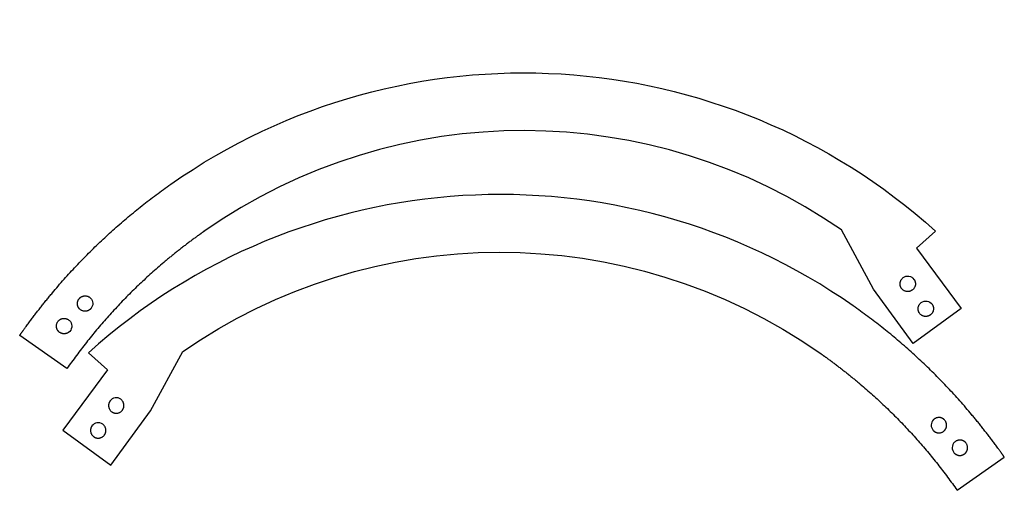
# Model space of a CAD drawing. Header units: millimetres. Extents: x -125 to 131, y -40 to 82.
import ezdxf

# ---------------------------------------------------------------- set-up
doc = ezdxf.new("R2010")
doc.units = ezdxf.units.MM
doc.layers.get('0').update_dxf_attribs({"linetype": 'CONTINUOUS'})

msp = doc.modelspace()

# ---------------------------------------------------------------- linework, layer by layer
for p, q in [((96.99, 12.37), (88.62, 27.75)), ((113.08, 27.45), (108.2, 23.03)), ((108.2, 23.03), (119.8, 7.35)), ((107.26, -1.76), (96.99, 12.37)), ((119.8, 7.35), (107.26, -1.76)), ((-112.76, -8.28), (-125.05, 0.32)), ((-107.13, -4.15), (-102.25, -8.57)), ((-91.04, -19.23), (-82.66, -3.85)), ((-102.25, -8.57), (-113.85, -24.25)), ((-101.31, -33.36), (-91.04, -19.23)), ((-113.85, -24.25), (-101.31, -33.36)), ((118.71, -39.88), (131, -31.28))]:
    msp.add_line(p, q)
for points, knots in [([(-85.75, 39.61), (-85.75, 39.61), (-24.73, 82.34), (57.72, 77.3), (113.08, 27.45)], [0.63636364, 0.63636364, 0.63636364, 0.63636364, 0.63636365, 0.72727273, 0.72727273, 0.72727273, 0.72727273]), ([(88.62, 27.75), (88.62, 27.75), (39.65, 61.72), (-26.59, 62.73), (-77.15, 27.33)], [0.27272727, 0.27272727, 0.27272727, 0.27272727, 0.27272728, 0.36363636, 0.36363636, 0.36363636, 0.36363636]), ([(91.71, 8.01), (91.71, 8.01), (30.68, 50.74), (-51.76, 45.7), (-107.13, -4.15)], [0.63636364, 0.63636364, 0.63636364, 0.63636364, 0.63636365, 0.72727273, 0.72727273, 0.72727273, 0.72727273]), ([(-125.05, 0.32), (-125.05, 0.32), (-125.05, 0.32), (-125.04, 0.32), (-125.04, 0.32), (-125.04, 0.32), (-125.04, 0.33), (-125.04, 0.33), (-125.04, 0.33), (-125.03, 0.34), (-125.03, 0.34), (-125.02, 0.35), (-125.02, 0.36), (-125.01, 0.37), (-125, 0.38), (-124.99, 0.4), (-124.98, 0.42), (-124.96, 0.44), (-124.94, 0.47), (-124.92, 0.5), (-124.9, 0.53), (-124.87, 0.57), (-124.84, 0.62), (-124.79, 0.68), (-124.75, 0.74), (-124.7, 0.82), (-124.63, 0.92), (-124.54, 1.04), (-124.46, 1.16), (-124.37, 1.27), (-124.29, 1.39), (-124.18, 1.55), (-124.03, 1.75), (-123.86, 1.99), (-123.69, 2.22), (-123.52, 2.46), (-123.29, 2.77), (-123.01, 3.16), (-122.66, 3.63), (-122.32, 4.1), (-121.97, 4.57), (-121.62, 5.03), (-121.26, 5.5), (-120.79, 6.11), (-120.2, 6.88), (-119.48, 7.8), (-118.76, 8.71), (-118.02, 9.61), (-117.29, 10.51), (-116.29, 11.7), (-115.04, 13.18), (-113.5, 14.93), (-111.94, 16.65), (-110.36, 18.36), (-108.75, 20.03), (-107.12, 21.69), (-105.47, 23.32), (-103.23, 25.46), (-100.37, 28.08), (-96.85, 31.13), (-93.24, 34.07), (-89.55, 36.9), (-87.03, 38.72), (-85.75, 39.61)], [0, 0, 0, 0, 0.000057, 0.000114, 0.000228, 0.000455, 0.000683, 0.000911, 0.001367, 0.001822, 0.002734, 0.003645, 0.004556, 0.005468, 0.00729, 0.009113, 0.010936, 0.014581, 0.018226, 0.021871, 0.025516, 0.029162, 0.036452, 0.043741, 0.051031, 0.058321, 0.0729, 0.087478, 0.102056, 0.116633, 0.131209, 0.145785, 0.174936, 0.204084, 0.23323, 0.262374, 0.291516, 0.349793, 0.408062, 0.466323, 0.524577, 0.582823, 0.641061, 0.699293, 0.815735, 0.932151, 1.048542, 1.164911, 1.281257, 1.397585, 1.630184, 1.862722, 2.095212, 2.327665, 2.560094, 2.792511, 3.024928, 3.257357, 3.722288, 4.187414, 4.652833, 5.118646, 5.584955, 5.584955, 5.584955, 5.584955]), ([(-82.66, -3.85), (-82.66, -3.85), (-33.69, 30.12), (32.54, 31.13), (83.1, -4.27)], [0.27272727, 0.27272727, 0.27272727, 0.27272727, 0.27272728, 0.36363636, 0.36363636, 0.36363636, 0.36363636]), ([(-77.15, 27.33), (-77.15, 27.33), (-77.15, 27.33), (-77.15, 27.32), (-77.15, 27.32), (-77.15, 27.32), (-77.16, 27.32), (-77.16, 27.32), (-77.16, 27.32), (-77.17, 27.31), (-77.18, 27.31), (-77.18, 27.3), (-77.19, 27.3), (-77.2, 27.29), (-77.22, 27.28), (-77.24, 27.27), (-77.26, 27.25), (-77.29, 27.23), (-77.31, 27.21), (-77.34, 27.19), (-77.38, 27.17), (-77.42, 27.14), (-77.47, 27.1), (-77.53, 27.06), (-77.6, 27.01), (-77.69, 26.95), (-77.8, 26.87), (-77.91, 26.79), (-78.01, 26.72), (-78.12, 26.64), (-78.26, 26.54), (-78.44, 26.41), (-78.66, 26.26), (-78.87, 26.1), (-79.09, 25.95), (-79.37, 25.74), (-79.73, 25.48), (-80.15, 25.17), (-80.58, 24.85), (-81, 24.54), (-81.42, 24.22), (-81.84, 23.9), (-82.4, 23.47), (-83.1, 22.93), (-83.93, 22.28), (-84.75, 21.63), (-85.57, 20.96), (-86.39, 20.29), (-87.47, 19.39), (-88.8, 18.25), (-90.39, 16.87), (-91.95, 15.45), (-93.49, 14.02), (-95.02, 12.56), (-96.52, 11.08), (-97.99, 9.58), (-99.94, 7.55), (-102.31, 4.96), (-105.07, 1.77), (-107.73, -1.5), (-110.3, -4.85), (-111.95, -7.13), (-112.76, -8.28)], [0, 0, 0, 0, 0.000103, 0.000206, 0.000413, 0.000619, 0.000826, 0.001239, 0.001652, 0.002477, 0.003303, 0.004129, 0.004955, 0.006607, 0.008259, 0.00991, 0.013214, 0.016517, 0.01982, 0.023124, 0.026427, 0.033034, 0.03964, 0.046246, 0.052852, 0.066064, 0.079276, 0.092486, 0.105697, 0.118906, 0.132116, 0.158533, 0.184948, 0.211361, 0.237772, 0.264182, 0.316995, 0.369801, 0.422599, 0.475391, 0.528176, 0.580954, 0.633726, 0.739251, 0.844753, 0.950232, 1.055691, 1.16113, 1.266552, 1.477346, 1.688085, 1.89878, 2.109443, 2.320084, 2.530714, 2.741344, 2.951986, 3.373334, 3.794859, 4.216648, 4.638793, 5.061384, 5.061384, 5.061384, 5.061384]), ([(104.27, 12.56), (104.27, 12.56), (104.27, 12.56), (104.27, 12.56), (104.27, 12.56), (104.27, 12.56), (104.27, 12.57), (104.27, 12.57), (104.27, 12.57), (104.26, 12.57), (104.26, 12.57), (104.26, 12.57), (104.26, 12.57), (104.26, 12.57), (104.26, 12.58), (104.25, 12.58), (104.25, 12.59), (104.25, 12.59), (104.24, 12.6), (104.24, 12.61), (104.23, 12.61), (104.23, 12.62), (104.22, 12.63), (104.21, 12.65), (104.2, 12.66), (104.19, 12.68), (104.17, 12.71), (104.16, 12.74), (104.14, 12.76), (104.12, 12.79), (104.11, 12.82), (104.09, 12.86), (104.06, 12.91), (104.04, 12.97), (104.01, 13.04), (103.99, 13.1), (103.96, 13.18), (103.94, 13.29), (103.91, 13.41), (103.89, 13.54), (103.89, 13.67), (103.88, 13.8), (103.89, 13.93), (103.91, 14.09), (103.96, 14.3), (104.05, 14.55), (104.17, 14.78), (104.32, 14.99), (104.5, 15.19), (104.64, 15.3), (104.71, 15.36)], [0, 0, 0, 0, 0.0000135, 0.000027, 0.0000539, 0.0001079, 0.0001618, 0.0002157, 0.0003235, 0.0004314, 0.000647, 0.0008625, 0.001078, 0.0012935, 0.0017242, 0.0021548, 0.0025851, 0.0034451, 0.0043043, 0.0051627, 0.0060203, 0.0068771, 0.0085883, 0.0102965, 0.0120016, 0.0137037, 0.0170993, 0.0204837, 0.0238574, 0.0272209, 0.0305744, 0.0339185, 0.0405799, 0.0472082, 0.0538065, 0.0603774, 0.0669237, 0.0799497, 0.0929042, 0.1058023, 0.1186578, 0.1314826, 0.1442877, 0.1570831, 0.1826707, 0.2083381, 0.2341775, 0.2603052, 0.2868725, 0.3140731, 0.3140731, 0.3140731, 0.3140731]), ([(107.5, 14.91), (107.5, 14.91), (107.5, 14.91), (107.5, 14.91), (107.5, 14.91), (107.5, 14.91), (107.5, 14.91), (107.5, 14.91), (107.51, 14.91), (107.51, 14.91), (107.51, 14.91), (107.51, 14.91), (107.51, 14.91), (107.51, 14.9), (107.51, 14.9), (107.52, 14.9), (107.52, 14.89), (107.52, 14.89), (107.53, 14.88), (107.53, 14.87), (107.54, 14.87), (107.54, 14.86), (107.55, 14.84), (107.56, 14.83), (107.57, 14.82), (107.58, 14.8), (107.6, 14.77), (107.62, 14.74), (107.63, 14.71), (107.65, 14.68), (107.66, 14.65), (107.68, 14.62), (107.71, 14.57), (107.73, 14.5), (107.76, 14.44), (107.78, 14.38), (107.81, 14.3), (107.84, 14.19), (107.86, 14.07), (107.88, 13.94), (107.89, 13.81), (107.89, 13.68), (107.88, 13.55), (107.86, 13.38), (107.81, 13.17), (107.72, 12.93), (107.6, 12.7), (107.45, 12.49), (107.27, 12.29), (107.13, 12.17), (107.06, 12.12)], [0, 0, 0, 0, 0.0000135, 0.000027, 0.0000539, 0.0001079, 0.0001618, 0.0002157, 0.0003235, 0.0004314, 0.000647, 0.0008625, 0.001078, 0.0012935, 0.0017242, 0.0021548, 0.0025851, 0.0034451, 0.0043043, 0.0051627, 0.0060203, 0.0068771, 0.0085883, 0.0102965, 0.0120016, 0.0137037, 0.0170993, 0.0204837, 0.0238574, 0.0272208, 0.0305744, 0.0339185, 0.0405799, 0.0472082, 0.0538065, 0.0603774, 0.0669237, 0.0799497, 0.0929042, 0.1058023, 0.1186578, 0.1314826, 0.1442877, 0.1570831, 0.1826707, 0.2083381, 0.2341775, 0.2603052, 0.2868725, 0.3140731, 0.3140731, 0.3140731, 0.3140731]), ([(-109.5, 9.98), (-109.5, 9.98), (-109.5, 9.98), (-109.5, 9.98), (-109.5, 9.98), (-109.5, 9.98), (-109.5, 9.98), (-109.5, 9.98), (-109.5, 9.98), (-109.5, 9.99), (-109.5, 9.99), (-109.5, 9.99), (-109.5, 9.99), (-109.49, 9.99), (-109.49, 9.99), (-109.49, 10), (-109.48, 10), (-109.48, 10.01), (-109.47, 10.01), (-109.47, 10.02), (-109.46, 10.03), (-109.45, 10.03), (-109.44, 10.04), (-109.43, 10.06), (-109.42, 10.07), (-109.4, 10.08), (-109.38, 10.1), (-109.36, 10.12), (-109.33, 10.15), (-109.31, 10.17), (-109.28, 10.19), (-109.24, 10.22), (-109.2, 10.25), (-109.14, 10.29), (-109.09, 10.32), (-109.03, 10.36), (-108.96, 10.4), (-108.86, 10.45), (-108.74, 10.49), (-108.62, 10.54), (-108.49, 10.57), (-108.37, 10.59), (-108.24, 10.61), (-108.07, 10.62), (-107.85, 10.62), (-107.6, 10.57), (-107.35, 10.5), (-107.11, 10.4), (-106.88, 10.26), (-106.74, 10.14), (-106.68, 10.08)], [0, 0, 0, 0, 0.0000135, 0.000027, 0.0000539, 0.0001079, 0.0001618, 0.0002157, 0.0003236, 0.0004314, 0.000647, 0.0008625, 0.0010781, 0.0012935, 0.0017243, 0.0021548, 0.0025851, 0.0034452, 0.0043044, 0.0051628, 0.0060204, 0.0068772, 0.0085885, 0.0102967, 0.0120018, 0.013704, 0.0170997, 0.0204842, 0.0238579, 0.0272214, 0.030575, 0.0339192, 0.0405806, 0.0472091, 0.0538075, 0.0603785, 0.0669249, 0.0799512, 0.0929059, 0.1058043, 0.1186601, 0.1314852, 0.1442905, 0.1570862, 0.1826743, 0.2083421, 0.2341816, 0.2603092, 0.2868759, 0.3140755, 0.3140755, 0.3140755, 0.3140755]), ([(107.06, 12.12), (107.06, 12.12), (107.06, 12.12), (107.06, 12.12), (107.06, 12.12), (107.06, 12.12), (107.06, 12.12), (107.06, 12.12), (107.06, 12.12), (107.06, 12.12), (107.06, 12.12), (107.05, 12.12), (107.05, 12.11), (107.05, 12.11), (107.05, 12.11), (107.04, 12.11), (107.04, 12.11), (107.03, 12.1), (107.03, 12.1), (107.02, 12.09), (107.01, 12.09), (107, 12.08), (106.99, 12.07), (106.98, 12.06), (106.96, 12.05), (106.94, 12.04), (106.92, 12.03), (106.89, 12.01), (106.86, 11.99), (106.83, 11.98), (106.8, 11.96), (106.76, 11.94), (106.71, 11.92), (106.65, 11.89), (106.59, 11.87), (106.53, 11.84), (106.44, 11.82), (106.34, 11.79), (106.21, 11.76), (106.08, 11.75), (105.96, 11.74), (105.83, 11.74), (105.7, 11.75), (105.53, 11.77), (105.32, 11.81), (105.08, 11.9), (104.85, 12.02), (104.63, 12.17), (104.44, 12.35), (104.32, 12.49), (104.27, 12.56)], [0, 0, 0, 0, 0.0000135, 0.000027, 0.0000539, 0.0001079, 0.0001618, 0.0002157, 0.0003235, 0.0004313, 0.0006469, 0.0008625, 0.001078, 0.0012934, 0.0017241, 0.0021546, 0.0025849, 0.0034449, 0.0043041, 0.0051624, 0.00602, 0.0068768, 0.0085879, 0.010296, 0.012001, 0.0137031, 0.0170986, 0.0204829, 0.0238565, 0.0272198, 0.0305733, 0.0339173, 0.0405786, 0.0472068, 0.0538051, 0.060376, 0.0669223, 0.0799486, 0.0929032, 0.1058017, 0.1186576, 0.1314828, 0.1442883, 0.157084, 0.1826722, 0.20834, 0.2341792, 0.2603065, 0.2868727, 0.314072, 0.314072, 0.314072, 0.314072]), ([(-109.41, 7.16), (-109.41, 7.16), (-109.41, 7.16), (-109.41, 7.16), (-109.41, 7.16), (-109.41, 7.16), (-109.41, 7.16), (-109.41, 7.16), (-109.41, 7.16), (-109.41, 7.16), (-109.41, 7.16), (-109.41, 7.16), (-109.41, 7.16), (-109.41, 7.16), (-109.42, 7.17), (-109.42, 7.17), (-109.42, 7.17), (-109.43, 7.18), (-109.44, 7.19), (-109.44, 7.19), (-109.45, 7.2), (-109.46, 7.21), (-109.47, 7.22), (-109.48, 7.23), (-109.49, 7.24), (-109.51, 7.26), (-109.53, 7.28), (-109.55, 7.3), (-109.57, 7.33), (-109.59, 7.35), (-109.61, 7.38), (-109.64, 7.42), (-109.67, 7.46), (-109.71, 7.51), (-109.75, 7.57), (-109.78, 7.63), (-109.82, 7.7), (-109.87, 7.8), (-109.92, 7.92), (-109.96, 8.04), (-109.99, 8.17), (-110.02, 8.29), (-110.03, 8.42), (-110.04, 8.59), (-110.04, 8.8), (-110, 9.06), (-109.92, 9.31), (-109.82, 9.55), (-109.68, 9.78), (-109.57, 9.92), (-109.5, 9.98)], [0, 0, 0, 0, 0.0000135, 0.000027, 0.0000539, 0.0001079, 0.0001618, 0.0002157, 0.0003235, 0.0004313, 0.0006469, 0.0008625, 0.001078, 0.0012934, 0.0017241, 0.0021547, 0.002585, 0.003445, 0.0043041, 0.0051625, 0.00602, 0.0068768, 0.008588, 0.0102961, 0.0120011, 0.0137032, 0.0170987, 0.020483, 0.0238566, 0.0272199, 0.0305734, 0.0339175, 0.0405787, 0.047207, 0.0538052, 0.0603762, 0.0669224, 0.0799486, 0.0929032, 0.1058016, 0.1186574, 0.1314826, 0.1442879, 0.1570836, 0.1826717, 0.2083393, 0.2341786, 0.2603059, 0.2868724, 0.3140718, 0.3140718, 0.3140718, 0.3140718]), ([(131, -31.28), (131, -31.28), (131, -31.28), (131, -31.28), (131, -31.28), (131, -31.28), (131, -31.27), (130.99, -31.27), (130.99, -31.27), (130.99, -31.26), (130.98, -31.26), (130.98, -31.25), (130.97, -31.24), (130.97, -31.23), (130.96, -31.22), (130.95, -31.2), (130.93, -31.18), (130.92, -31.16), (130.9, -31.13), (130.87, -31.1), (130.85, -31.07), (130.83, -31.03), (130.79, -30.98), (130.75, -30.92), (130.71, -30.86), (130.65, -30.78), (130.58, -30.68), (130.5, -30.56), (130.41, -30.44), (130.33, -30.33), (130.24, -30.21), (130.13, -30.05), (129.99, -29.85), (129.82, -29.61), (129.65, -29.38), (129.48, -29.14), (129.25, -28.83), (128.96, -28.44), (128.62, -27.97), (128.27, -27.5), (127.92, -27.03), (127.57, -26.57), (127.22, -26.1), (126.75, -25.49), (126.15, -24.72), (125.44, -23.8), (124.71, -22.89), (123.98, -21.99), (123.24, -21.09), (122.25, -19.9), (120.99, -18.42), (119.46, -16.67), (117.9, -14.95), (116.32, -13.24), (114.71, -11.57), (113.08, -9.91), (111.42, -8.28), (109.18, -6.14), (106.33, -3.52), (102.81, -0.47), (99.2, 2.47), (95.5, 5.3), (92.98, 7.12), (91.71, 8.01)], [0, 0, 0, 0, 0.000057, 0.000114, 0.000228, 0.000455, 0.000683, 0.000911, 0.001367, 0.001822, 0.002734, 0.003645, 0.004556, 0.005468, 0.00729, 0.009113, 0.010936, 0.014581, 0.018226, 0.021871, 0.025516, 0.029162, 0.036452, 0.043741, 0.051031, 0.058321, 0.0729, 0.087478, 0.102056, 0.116633, 0.131209, 0.145785, 0.174936, 0.204084, 0.23323, 0.262374, 0.291516, 0.349793, 0.408062, 0.466323, 0.524577, 0.582823, 0.641061, 0.699293, 0.815735, 0.932151, 1.048542, 1.164911, 1.281257, 1.397585, 1.630184, 1.862722, 2.095212, 2.327665, 2.560094, 2.792511, 3.024928, 3.257357, 3.722288, 4.187414, 4.652833, 5.118646, 5.584955, 5.584955, 5.584955, 5.584955]), ([(108.97, 6.09), (108.97, 6.09), (108.97, 6.09), (108.97, 6.09), (108.97, 6.09), (108.97, 6.09), (108.97, 6.09), (108.97, 6.09), (108.97, 6.09), (108.97, 6.1), (108.97, 6.1), (108.96, 6.1), (108.96, 6.1), (108.96, 6.1), (108.96, 6.11), (108.96, 6.11), (108.95, 6.11), (108.95, 6.12), (108.94, 6.13), (108.94, 6.13), (108.94, 6.14), (108.93, 6.15), (108.92, 6.16), (108.91, 6.18), (108.9, 6.19), (108.89, 6.21), (108.88, 6.23), (108.86, 6.26), (108.84, 6.29), (108.82, 6.32), (108.81, 6.35), (108.79, 6.39), (108.77, 6.44), (108.74, 6.5), (108.71, 6.56), (108.69, 6.63), (108.67, 6.71), (108.64, 6.81), (108.61, 6.94), (108.6, 7.07), (108.59, 7.2), (108.59, 7.33), (108.6, 7.45), (108.62, 7.62), (108.66, 7.83), (108.75, 8.07), (108.87, 8.3), (109.02, 8.52), (109.2, 8.72), (109.34, 8.83), (109.41, 8.89)], [0, 0, 0, 0, 0.0000135, 0.000027, 0.0000539, 0.0001079, 0.0001618, 0.0002157, 0.0003236, 0.0004314, 0.000647, 0.0008625, 0.0010781, 0.0012935, 0.0017243, 0.0021548, 0.0025851, 0.0034452, 0.0043044, 0.0051628, 0.0060204, 0.0068773, 0.0085885, 0.0102967, 0.0120019, 0.0137041, 0.0170997, 0.0204843, 0.023858, 0.0272216, 0.0305752, 0.0339195, 0.040581, 0.0472096, 0.0538081, 0.0603793, 0.0669258, 0.0799523, 0.0929071, 0.1058057, 0.1186615, 0.1314866, 0.1442918, 0.1570873, 0.1826748, 0.2083418, 0.2341803, 0.260307, 0.2868728, 0.314072, 0.314072, 0.314072, 0.314072]), ([(112.21, 8.44), (112.21, 8.44), (112.21, 8.44), (112.21, 8.44), (112.21, 8.44), (112.21, 8.44), (112.21, 8.44), (112.21, 8.44), (112.21, 8.44), (112.21, 8.44), (112.21, 8.44), (112.21, 8.44), (112.21, 8.43), (112.21, 8.43), (112.22, 8.43), (112.22, 8.43), (112.22, 8.42), (112.23, 8.41), (112.23, 8.41), (112.24, 8.4), (112.24, 8.39), (112.25, 8.38), (112.25, 8.37), (112.26, 8.36), (112.27, 8.34), (112.29, 8.32), (112.3, 8.3), (112.32, 8.27), (112.33, 8.24), (112.35, 8.21), (112.37, 8.18), (112.39, 8.14), (112.41, 8.09), (112.44, 8.03), (112.46, 7.97), (112.48, 7.91), (112.51, 7.83), (112.54, 7.72), (112.56, 7.59), (112.58, 7.47), (112.59, 7.34), (112.59, 7.21), (112.58, 7.08), (112.56, 6.91), (112.51, 6.7), (112.42, 6.46), (112.31, 6.23), (112.16, 6.01), (111.97, 5.82), (111.84, 5.7), (111.76, 5.65)], [0, 0, 0, 0, 0.0000135, 0.000027, 0.0000539, 0.0001079, 0.0001618, 0.0002157, 0.0003235, 0.0004314, 0.000647, 0.0008625, 0.001078, 0.0012935, 0.0017242, 0.0021548, 0.0025851, 0.0034451, 0.0043043, 0.0051627, 0.0060203, 0.0068771, 0.0085883, 0.0102965, 0.0120016, 0.0137038, 0.0170994, 0.0204838, 0.0238575, 0.0272209, 0.0305745, 0.0339186, 0.04058, 0.0472084, 0.0538068, 0.0603778, 0.0669242, 0.0799505, 0.0929052, 0.1058037, 0.1186596, 0.1314848, 0.1442903, 0.1570861, 0.1826744, 0.2083424, 0.2341821, 0.2603097, 0.2868763, 0.3140757, 0.3140757, 0.3140757, 0.3140757]), ([(-106.58, 7.25), (-106.58, 7.25), (-106.58, 7.25), (-106.58, 7.25), (-106.58, 7.25), (-106.58, 7.25), (-106.58, 7.25), (-106.58, 7.25), (-106.58, 7.25), (-106.58, 7.25), (-106.58, 7.25), (-106.58, 7.25), (-106.59, 7.25), (-106.59, 7.24), (-106.59, 7.24), (-106.59, 7.24), (-106.6, 7.23), (-106.6, 7.23), (-106.61, 7.22), (-106.61, 7.22), (-106.62, 7.21), (-106.63, 7.2), (-106.64, 7.19), (-106.65, 7.18), (-106.66, 7.17), (-106.68, 7.15), (-106.7, 7.13), (-106.73, 7.11), (-106.75, 7.09), (-106.78, 7.07), (-106.8, 7.05), (-106.84, 7.02), (-106.88, 6.99), (-106.94, 6.95), (-106.99, 6.91), (-107.05, 6.88), (-107.13, 6.84), (-107.22, 6.79), (-107.34, 6.74), (-107.47, 6.7), (-107.59, 6.67), (-107.72, 6.64), (-107.84, 6.63), (-108.01, 6.62), (-108.23, 6.62), (-108.48, 6.66), (-108.73, 6.73), (-108.97, 6.84), (-109.2, 6.98), (-109.34, 7.09), (-109.41, 7.16)], [0, 0, 0, 0, 0.0000135, 0.000027, 0.0000539, 0.0001079, 0.0001618, 0.0002157, 0.0003235, 0.0004313, 0.0006469, 0.0008625, 0.001078, 0.0012934, 0.0017241, 0.0021547, 0.002585, 0.0034449, 0.0043041, 0.0051625, 0.00602, 0.0068768, 0.008588, 0.010296, 0.0120011, 0.0137032, 0.0170986, 0.0204829, 0.0238565, 0.0272198, 0.0305732, 0.0339173, 0.0405784, 0.0472066, 0.0538047, 0.0603755, 0.0669216, 0.0799475, 0.0929017, 0.1057997, 0.1186551, 0.1314798, 0.1442848, 0.1570802, 0.1826677, 0.2083352, 0.2341747, 0.2603027, 0.2868703, 0.3140714, 0.3140714, 0.3140714, 0.3140714]), ([(111.76, 5.65), (111.76, 5.65), (111.76, 5.65), (111.76, 5.65), (111.76, 5.65), (111.76, 5.65), (111.76, 5.65), (111.76, 5.65), (111.76, 5.65), (111.76, 5.65), (111.76, 5.65), (111.76, 5.64), (111.75, 5.64), (111.75, 5.64), (111.75, 5.64), (111.75, 5.64), (111.74, 5.63), (111.74, 5.63), (111.73, 5.62), (111.72, 5.62), (111.71, 5.61), (111.7, 5.61), (111.69, 5.6), (111.68, 5.59), (111.66, 5.58), (111.65, 5.57), (111.62, 5.55), (111.59, 5.54), (111.56, 5.52), (111.53, 5.5), (111.5, 5.49), (111.46, 5.47), (111.41, 5.44), (111.35, 5.42), (111.29, 5.39), (111.23, 5.37), (111.15, 5.35), (111.04, 5.32), (110.91, 5.29), (110.79, 5.28), (110.66, 5.27), (110.53, 5.27), (110.4, 5.27), (110.23, 5.3), (110.02, 5.34), (109.78, 5.43), (109.55, 5.55), (109.34, 5.7), (109.14, 5.88), (109.02, 6.02), (108.97, 6.09)], [0, 0, 0, 0, 0.0000135, 0.000027, 0.0000539, 0.0001079, 0.0001618, 0.0002157, 0.0003235, 0.0004314, 0.000647, 0.0008625, 0.001078, 0.0012935, 0.0017242, 0.0021548, 0.0025851, 0.0034451, 0.0043043, 0.0051627, 0.0060203, 0.0068771, 0.0085883, 0.0102965, 0.0120016, 0.0137037, 0.0170993, 0.0204837, 0.0238574, 0.0272208, 0.0305744, 0.0339185, 0.0405799, 0.0472082, 0.0538065, 0.0603774, 0.0669237, 0.0799497, 0.0929042, 0.1058023, 0.1186578, 0.1314826, 0.1442877, 0.1570831, 0.1826707, 0.2083381, 0.2341775, 0.2603052, 0.2868725, 0.3140731, 0.3140731, 0.3140731, 0.3140731]), ([(-114.86, 1.3), (-114.86, 1.3), (-114.86, 1.3), (-114.86, 1.3), (-114.86, 1.31), (-114.86, 1.31), (-114.86, 1.31), (-114.86, 1.31), (-114.86, 1.31), (-114.86, 1.31), (-114.87, 1.31), (-114.87, 1.31), (-114.87, 1.31), (-114.87, 1.31), (-114.87, 1.32), (-114.88, 1.32), (-114.88, 1.32), (-114.89, 1.33), (-114.89, 1.33), (-114.9, 1.34), (-114.9, 1.35), (-114.91, 1.35), (-114.92, 1.36), (-114.93, 1.38), (-114.95, 1.39), (-114.96, 1.41), (-114.98, 1.43), (-115, 1.45), (-115.03, 1.48), (-115.05, 1.5), (-115.07, 1.53), (-115.1, 1.56), (-115.13, 1.61), (-115.17, 1.66), (-115.2, 1.72), (-115.23, 1.78), (-115.28, 1.85), (-115.32, 1.95), (-115.37, 2.07), (-115.41, 2.19), (-115.45, 2.32), (-115.47, 2.44), (-115.49, 2.57), (-115.5, 2.74), (-115.49, 2.95), (-115.45, 3.21), (-115.38, 3.46), (-115.27, 3.7), (-115.14, 3.93), (-115.02, 4.07), (-114.96, 4.13)], [0, 0, 0, 0, 0.0000135, 0.000027, 0.0000539, 0.0001079, 0.0001618, 0.0002157, 0.0003235, 0.0004313, 0.0006469, 0.0008625, 0.001078, 0.0012934, 0.0017241, 0.0021547, 0.002585, 0.003445, 0.0043041, 0.0051625, 0.00602, 0.0068768, 0.008588, 0.0102961, 0.0120011, 0.0137032, 0.0170987, 0.020483, 0.0238566, 0.0272199, 0.0305734, 0.0339175, 0.0405787, 0.047207, 0.0538052, 0.0603762, 0.0669224, 0.0799486, 0.0929032, 0.1058016, 0.1186574, 0.1314826, 0.1442879, 0.1570836, 0.1826717, 0.2083393, 0.2341786, 0.2603059, 0.2868724, 0.3140718, 0.3140718, 0.3140718, 0.3140718]), ([(-114.96, 4.13), (-114.96, 4.13), (-114.96, 4.13), (-114.96, 4.13), (-114.96, 4.13), (-114.96, 4.13), (-114.96, 4.13), (-114.96, 4.13), (-114.96, 4.13), (-114.96, 4.13), (-114.96, 4.14), (-114.95, 4.14), (-114.95, 4.14), (-114.95, 4.14), (-114.95, 4.14), (-114.94, 4.15), (-114.94, 4.15), (-114.94, 4.16), (-114.93, 4.16), (-114.92, 4.17), (-114.92, 4.17), (-114.91, 4.18), (-114.9, 4.19), (-114.89, 4.2), (-114.88, 4.22), (-114.86, 4.23), (-114.84, 4.25), (-114.81, 4.27), (-114.79, 4.3), (-114.76, 4.32), (-114.74, 4.34), (-114.7, 4.37), (-114.66, 4.4), (-114.6, 4.44), (-114.55, 4.47), (-114.49, 4.51), (-114.41, 4.55), (-114.31, 4.59), (-114.19, 4.64), (-114.07, 4.68), (-113.95, 4.72), (-113.82, 4.74), (-113.69, 4.76), (-113.52, 4.77), (-113.31, 4.76), (-113.06, 4.72), (-112.81, 4.65), (-112.57, 4.54), (-112.34, 4.41), (-112.2, 4.29), (-112.13, 4.23)], [0, 0, 0, 0, 0.0000135, 0.000027, 0.0000539, 0.0001079, 0.0001618, 0.0002157, 0.0003236, 0.0004314, 0.000647, 0.0008625, 0.0010781, 0.0012935, 0.0017243, 0.0021548, 0.0025851, 0.0034452, 0.0043044, 0.0051628, 0.0060204, 0.0068772, 0.0085885, 0.0102967, 0.0120018, 0.013704, 0.0170997, 0.0204842, 0.023858, 0.0272215, 0.0305751, 0.0339193, 0.0405809, 0.0472094, 0.0538079, 0.060379, 0.0669255, 0.0799519, 0.0929067, 0.1058052, 0.1186609, 0.1314859, 0.144291, 0.1570864, 0.1826738, 0.2083406, 0.2341791, 0.2603058, 0.2868718, 0.3140711, 0.3140711, 0.3140711, 0.3140711]), ([(-112.03, 1.4), (-112.03, 1.4), (-112.03, 1.4), (-112.03, 1.4), (-112.03, 1.4), (-112.04, 1.4), (-112.04, 1.4), (-112.04, 1.4), (-112.04, 1.4), (-112.04, 1.4), (-112.04, 1.4), (-112.04, 1.4), (-112.04, 1.4), (-112.04, 1.39), (-112.05, 1.39), (-112.05, 1.39), (-112.05, 1.38), (-112.06, 1.38), (-112.06, 1.37), (-112.07, 1.37), (-112.08, 1.36), (-112.08, 1.35), (-112.09, 1.34), (-112.11, 1.33), (-112.12, 1.32), (-112.14, 1.3), (-112.16, 1.28), (-112.18, 1.26), (-112.21, 1.24), (-112.23, 1.22), (-112.26, 1.2), (-112.29, 1.17), (-112.34, 1.14), (-112.39, 1.1), (-112.45, 1.06), (-112.51, 1.03), (-112.58, 0.99), (-112.68, 0.94), (-112.8, 0.89), (-112.92, 0.85), (-113.05, 0.82), (-113.17, 0.79), (-113.3, 0.78), (-113.47, 0.76), (-113.68, 0.77), (-113.94, 0.81), (-114.19, 0.88), (-114.43, 0.99), (-114.66, 1.13), (-114.79, 1.24), (-114.86, 1.3)], [0, 0, 0, 0, 0.0000135, 0.000027, 0.0000539, 0.0001079, 0.0001618, 0.0002157, 0.0003235, 0.0004313, 0.0006469, 0.0008625, 0.001078, 0.0012934, 0.0017241, 0.0021547, 0.002585, 0.0034449, 0.0043041, 0.0051625, 0.00602, 0.0068768, 0.008588, 0.010296, 0.0120011, 0.0137032, 0.0170986, 0.0204829, 0.0238565, 0.0272198, 0.0305732, 0.0339173, 0.0405784, 0.0472066, 0.0538047, 0.0603755, 0.0669216, 0.0799475, 0.0929017, 0.1057997, 0.1186551, 0.1314798, 0.1442848, 0.1570802, 0.1826677, 0.2083352, 0.2341747, 0.2603027, 0.2868703, 0.3140714, 0.3140714, 0.3140714, 0.3140714]), ([(83.1, -4.27), (83.1, -4.27), (83.11, -4.27), (83.11, -4.28), (83.11, -4.28), (83.11, -4.28), (83.11, -4.28), (83.11, -4.28), (83.12, -4.28), (83.12, -4.29), (83.13, -4.29), (83.14, -4.3), (83.15, -4.3), (83.16, -4.31), (83.17, -4.32), (83.19, -4.33), (83.21, -4.35), (83.24, -4.37), (83.27, -4.39), (83.29, -4.41), (83.33, -4.43), (83.37, -4.46), (83.43, -4.5), (83.48, -4.54), (83.55, -4.59), (83.64, -4.65), (83.75, -4.73), (83.86, -4.81), (83.97, -4.88), (84.08, -4.96), (84.22, -5.06), (84.4, -5.19), (84.61, -5.34), (84.83, -5.5), (85.04, -5.65), (85.33, -5.86), (85.68, -6.12), (86.11, -6.43), (86.53, -6.75), (86.95, -7.06), (87.37, -7.38), (87.8, -7.7), (88.35, -8.13), (89.05, -8.67), (89.88, -9.32), (90.7, -9.97), (91.52, -10.64), (92.34, -11.31), (93.42, -12.21), (94.76, -13.35), (96.34, -14.73), (97.91, -16.15), (99.45, -17.58), (100.97, -19.04), (102.47, -20.52), (103.95, -22.02), (105.89, -24.05), (108.26, -26.64), (111.02, -29.83), (113.69, -33.1), (116.26, -36.45), (117.9, -38.73), (118.71, -39.88)], [0, 0, 0, 0, 0.000103, 0.000206, 0.000413, 0.000619, 0.000826, 0.001239, 0.001652, 0.002477, 0.003303, 0.004129, 0.004955, 0.006607, 0.008259, 0.00991, 0.013214, 0.016517, 0.01982, 0.023124, 0.026427, 0.033034, 0.03964, 0.046246, 0.052852, 0.066064, 0.079276, 0.092486, 0.105697, 0.118906, 0.132116, 0.158533, 0.184948, 0.211361, 0.237772, 0.264182, 0.316995, 0.369801, 0.422599, 0.475391, 0.528176, 0.580954, 0.633726, 0.739251, 0.844753, 0.950232, 1.055691, 1.16113, 1.266552, 1.477346, 1.688085, 1.89878, 2.109443, 2.320084, 2.530714, 2.741344, 2.951986, 3.373334, 3.794859, 4.216648, 4.638793, 5.061384, 5.061384, 5.061384, 5.061384]), ([(-101.55, -16.69), (-101.55, -16.69), (-101.55, -16.69), (-101.55, -16.69), (-101.55, -16.69), (-101.55, -16.69), (-101.55, -16.69), (-101.55, -16.69), (-101.55, -16.69), (-101.55, -16.69), (-101.55, -16.69), (-101.55, -16.69), (-101.56, -16.69), (-101.56, -16.7), (-101.56, -16.7), (-101.56, -16.7), (-101.56, -16.71), (-101.57, -16.71), (-101.57, -16.72), (-101.58, -16.73), (-101.58, -16.73), (-101.59, -16.74), (-101.6, -16.76), (-101.61, -16.77), (-101.62, -16.78), (-101.63, -16.8), (-101.64, -16.83), (-101.66, -16.86), (-101.68, -16.89), (-101.69, -16.92), (-101.71, -16.95), (-101.73, -16.98), (-101.75, -17.03), (-101.78, -17.1), (-101.8, -17.16), (-101.83, -17.22), (-101.85, -17.3), (-101.88, -17.41), (-101.91, -17.53), (-101.92, -17.66), (-101.93, -17.79), (-101.93, -17.92), (-101.92, -18.05), (-101.9, -18.22), (-101.86, -18.43), (-101.77, -18.67), (-101.65, -18.9), (-101.5, -19.11), (-101.32, -19.31), (-101.18, -19.43), (-101.11, -19.48)], [0, 0, 0, 0, 0.0000135, 0.000027, 0.0000539, 0.0001079, 0.0001618, 0.0002157, 0.0003235, 0.0004314, 0.000647, 0.0008625, 0.001078, 0.0012935, 0.0017242, 0.0021548, 0.0025851, 0.0034451, 0.0043043, 0.0051627, 0.0060203, 0.0068771, 0.0085883, 0.0102965, 0.0120016, 0.0137037, 0.0170993, 0.0204837, 0.0238574, 0.0272208, 0.0305744, 0.0339185, 0.0405799, 0.0472082, 0.0538065, 0.0603774, 0.0669237, 0.0799497, 0.0929042, 0.1058023, 0.1186578, 0.1314826, 0.1442877, 0.1570831, 0.1826707, 0.2083381, 0.2341775, 0.2603052, 0.2868725, 0.3140731, 0.3140731, 0.3140731, 0.3140731]), ([(-98.31, -19.04), (-98.31, -19.04), (-98.31, -19.04), (-98.31, -19.04), (-98.31, -19.04), (-98.31, -19.04), (-98.31, -19.03), (-98.31, -19.03), (-98.31, -19.03), (-98.31, -19.03), (-98.31, -19.03), (-98.31, -19.03), (-98.31, -19.03), (-98.31, -19.03), (-98.3, -19.02), (-98.3, -19.02), (-98.3, -19.01), (-98.29, -19.01), (-98.29, -19), (-98.28, -18.99), (-98.28, -18.99), (-98.27, -18.98), (-98.26, -18.97), (-98.25, -18.95), (-98.25, -18.94), (-98.23, -18.92), (-98.22, -18.89), (-98.2, -18.86), (-98.18, -18.84), (-98.17, -18.81), (-98.15, -18.78), (-98.13, -18.74), (-98.11, -18.69), (-98.08, -18.63), (-98.06, -18.56), (-98.04, -18.5), (-98.01, -18.42), (-97.98, -18.31), (-97.96, -18.19), (-97.94, -18.06), (-97.93, -17.93), (-97.93, -17.8), (-97.94, -17.67), (-97.96, -17.51), (-98.01, -17.3), (-98.09, -17.05), (-98.21, -16.82), (-98.36, -16.61), (-98.54, -16.41), (-98.68, -16.3), (-98.76, -16.24)], [0, 0, 0, 0, 0.0000135, 0.000027, 0.0000539, 0.0001079, 0.0001618, 0.0002157, 0.0003235, 0.0004314, 0.000647, 0.0008625, 0.001078, 0.0012935, 0.0017242, 0.0021548, 0.0025851, 0.0034451, 0.0043043, 0.0051627, 0.0060203, 0.0068771, 0.0085883, 0.0102965, 0.0120016, 0.0137037, 0.0170993, 0.0204837, 0.0238574, 0.0272209, 0.0305744, 0.0339185, 0.0405799, 0.0472082, 0.0538065, 0.0603774, 0.0669237, 0.0799497, 0.0929042, 0.1058023, 0.1186578, 0.1314826, 0.1442877, 0.1570831, 0.1826707, 0.2083381, 0.2341775, 0.2603052, 0.2868725, 0.3140731, 0.3140731, 0.3140731, 0.3140731]), ([(-101.11, -19.48), (-101.11, -19.48), (-101.11, -19.48), (-101.11, -19.48), (-101.11, -19.48), (-101.11, -19.48), (-101.11, -19.48), (-101.1, -19.48), (-101.1, -19.48), (-101.1, -19.48), (-101.1, -19.48), (-101.1, -19.48), (-101.1, -19.49), (-101.1, -19.49), (-101.09, -19.49), (-101.09, -19.49), (-101.08, -19.49), (-101.08, -19.5), (-101.07, -19.5), (-101.06, -19.51), (-101.06, -19.51), (-101.05, -19.52), (-101.04, -19.53), (-101.02, -19.54), (-101.01, -19.55), (-100.99, -19.56), (-100.96, -19.57), (-100.94, -19.59), (-100.91, -19.61), (-100.88, -19.62), (-100.85, -19.64), (-100.81, -19.66), (-100.76, -19.68), (-100.7, -19.71), (-100.63, -19.73), (-100.57, -19.76), (-100.49, -19.78), (-100.39, -19.81), (-100.26, -19.84), (-100.13, -19.85), (-100, -19.86), (-99.87, -19.86), (-99.75, -19.85), (-99.58, -19.83), (-99.37, -19.79), (-99.12, -19.7), (-98.89, -19.58), (-98.68, -19.43), (-98.48, -19.25), (-98.37, -19.11), (-98.31, -19.04)], [0, 0, 0, 0, 0.0000135, 0.000027, 0.0000539, 0.0001079, 0.0001618, 0.0002157, 0.0003236, 0.0004314, 0.000647, 0.0008625, 0.0010781, 0.0012935, 0.0017243, 0.0021548, 0.0025851, 0.0034452, 0.0043044, 0.0051628, 0.0060204, 0.0068772, 0.0085885, 0.0102967, 0.0120019, 0.0137041, 0.0170997, 0.0204843, 0.023858, 0.0272216, 0.0305752, 0.0339195, 0.040581, 0.0472096, 0.0538081, 0.0603793, 0.0669257, 0.0799523, 0.0929071, 0.1058057, 0.1186615, 0.1314866, 0.1442918, 0.1570873, 0.1826748, 0.2083418, 0.2341803, 0.260307, 0.2868728, 0.314072, 0.314072, 0.314072, 0.314072]), ([(-103.02, -25.51), (-103.02, -25.51), (-103.02, -25.51), (-103.02, -25.51), (-103.01, -25.51), (-103.01, -25.51), (-103.01, -25.51), (-103.01, -25.51), (-103.01, -25.51), (-103.01, -25.5), (-103.01, -25.5), (-103.01, -25.5), (-103.01, -25.5), (-103.01, -25.5), (-103.01, -25.49), (-103, -25.49), (-103, -25.49), (-103, -25.48), (-102.99, -25.47), (-102.99, -25.47), (-102.98, -25.46), (-102.97, -25.45), (-102.97, -25.44), (-102.96, -25.42), (-102.95, -25.41), (-102.94, -25.39), (-102.92, -25.37), (-102.9, -25.34), (-102.89, -25.31), (-102.87, -25.28), (-102.85, -25.25), (-102.83, -25.21), (-102.81, -25.16), (-102.78, -25.1), (-102.76, -25.04), (-102.74, -24.97), (-102.71, -24.89), (-102.68, -24.79), (-102.66, -24.66), (-102.64, -24.53), (-102.63, -24.4), (-102.63, -24.27), (-102.64, -24.15), (-102.66, -23.98), (-102.71, -23.77), (-102.8, -23.53), (-102.92, -23.3), (-103.07, -23.08), (-103.25, -22.88), (-103.38, -22.77), (-103.46, -22.71)], [0, 0, 0, 0, 0.0000135, 0.000027, 0.0000539, 0.0001079, 0.0001618, 0.0002157, 0.0003236, 0.0004314, 0.000647, 0.0008625, 0.0010781, 0.0012935, 0.0017243, 0.0021548, 0.0025851, 0.0034452, 0.0043044, 0.0051628, 0.0060204, 0.0068773, 0.0085885, 0.0102967, 0.0120019, 0.0137041, 0.0170997, 0.0204843, 0.023858, 0.0272216, 0.0305752, 0.0339195, 0.040581, 0.0472096, 0.0538081, 0.0603793, 0.0669258, 0.0799523, 0.0929071, 0.1058057, 0.1186615, 0.1314866, 0.1442918, 0.1570873, 0.1826748, 0.2083418, 0.2341803, 0.260307, 0.2868728, 0.314072, 0.314072, 0.314072, 0.314072]), ([(115.46, -21.62), (115.46, -21.62), (115.46, -21.62), (115.46, -21.62), (115.46, -21.62), (115.46, -21.62), (115.46, -21.62), (115.46, -21.62), (115.46, -21.62), (115.45, -21.61), (115.45, -21.61), (115.45, -21.61), (115.45, -21.61), (115.45, -21.61), (115.45, -21.61), (115.44, -21.6), (115.44, -21.6), (115.43, -21.59), (115.43, -21.59), (115.42, -21.58), (115.42, -21.57), (115.41, -21.57), (115.4, -21.56), (115.39, -21.54), (115.37, -21.53), (115.36, -21.52), (115.34, -21.5), (115.31, -21.48), (115.29, -21.45), (115.26, -21.43), (115.23, -21.41), (115.2, -21.38), (115.15, -21.35), (115.1, -21.31), (115.04, -21.28), (114.99, -21.24), (114.91, -21.2), (114.81, -21.15), (114.69, -21.11), (114.57, -21.06), (114.45, -21.03), (114.32, -21.01), (114.19, -20.99), (114.02, -20.98), (113.81, -20.98), (113.55, -21.03), (113.31, -21.1), (113.06, -21.2), (112.84, -21.34), (112.7, -21.46), (112.63, -21.52)], [0, 0, 0, 0, 0.0000135, 0.000027, 0.0000539, 0.0001079, 0.0001618, 0.0002157, 0.0003236, 0.0004314, 0.000647, 0.0008625, 0.0010781, 0.0012935, 0.0017243, 0.0021548, 0.0025851, 0.0034452, 0.0043044, 0.0051628, 0.0060204, 0.0068772, 0.0085885, 0.0102967, 0.0120018, 0.013704, 0.0170997, 0.0204842, 0.0238579, 0.0272214, 0.030575, 0.0339192, 0.0405806, 0.0472091, 0.0538075, 0.0603785, 0.0669249, 0.0799512, 0.0929059, 0.1058043, 0.1186601, 0.1314852, 0.1442905, 0.1570862, 0.1826743, 0.2083421, 0.2341816, 0.2603092, 0.2868759, 0.3140755, 0.3140755, 0.3140755, 0.3140755]), ([(115.36, -24.44), (115.36, -24.44), (115.36, -24.44), (115.36, -24.44), (115.36, -24.44), (115.36, -24.44), (115.36, -24.44), (115.36, -24.44), (115.36, -24.44), (115.36, -24.44), (115.36, -24.44), (115.37, -24.44), (115.37, -24.44), (115.37, -24.44), (115.37, -24.43), (115.38, -24.43), (115.38, -24.43), (115.38, -24.42), (115.39, -24.41), (115.4, -24.41), (115.4, -24.4), (115.41, -24.39), (115.42, -24.38), (115.43, -24.37), (115.44, -24.36), (115.46, -24.34), (115.48, -24.32), (115.5, -24.3), (115.52, -24.27), (115.55, -24.25), (115.57, -24.22), (115.59, -24.18), (115.63, -24.14), (115.66, -24.09), (115.7, -24.03), (115.73, -23.97), (115.78, -23.9), (115.82, -23.8), (115.87, -23.68), (115.91, -23.56), (115.95, -23.43), (115.97, -23.31), (115.99, -23.18), (116, -23.01), (115.99, -22.8), (115.95, -22.54), (115.88, -22.29), (115.77, -22.05), (115.63, -21.82), (115.52, -21.68), (115.46, -21.62)], [0, 0, 0, 0, 0.0000135, 0.000027, 0.0000539, 0.0001079, 0.0001618, 0.0002157, 0.0003235, 0.0004313, 0.0006469, 0.0008625, 0.001078, 0.0012934, 0.0017241, 0.0021547, 0.002585, 0.003445, 0.0043041, 0.0051625, 0.00602, 0.0068768, 0.008588, 0.0102961, 0.0120011, 0.0137032, 0.0170987, 0.020483, 0.0238566, 0.0272199, 0.0305734, 0.0339175, 0.0405787, 0.047207, 0.0538052, 0.0603762, 0.0669224, 0.0799486, 0.0929032, 0.1058016, 0.1186574, 0.1314826, 0.1442879, 0.1570836, 0.1826717, 0.2083393, 0.2341786, 0.2603059, 0.2868724, 0.3140718, 0.3140718, 0.3140718, 0.3140718]), ([(-106.25, -23.16), (-106.25, -23.16), (-106.25, -23.16), (-106.25, -23.16), (-106.25, -23.16), (-106.25, -23.16), (-106.25, -23.16), (-106.25, -23.16), (-106.25, -23.16), (-106.25, -23.16), (-106.26, -23.16), (-106.26, -23.16), (-106.26, -23.17), (-106.26, -23.17), (-106.26, -23.17), (-106.26, -23.17), (-106.27, -23.18), (-106.27, -23.19), (-106.28, -23.19), (-106.28, -23.2), (-106.29, -23.21), (-106.29, -23.22), (-106.3, -23.23), (-106.31, -23.24), (-106.32, -23.26), (-106.33, -23.28), (-106.35, -23.3), (-106.36, -23.33), (-106.38, -23.36), (-106.4, -23.39), (-106.41, -23.42), (-106.43, -23.46), (-106.46, -23.51), (-106.48, -23.57), (-106.51, -23.63), (-106.53, -23.69), (-106.56, -23.77), (-106.58, -23.88), (-106.61, -24.01), (-106.63, -24.13), (-106.63, -24.26), (-106.63, -24.39), (-106.63, -24.52), (-106.6, -24.69), (-106.56, -24.9), (-106.47, -25.14), (-106.35, -25.37), (-106.2, -25.59), (-106.02, -25.78), (-105.88, -25.9), (-105.81, -25.95)], [0, 0, 0, 0, 0.0000135, 0.000027, 0.0000539, 0.0001079, 0.0001618, 0.0002157, 0.0003235, 0.0004314, 0.000647, 0.0008625, 0.001078, 0.0012935, 0.0017242, 0.0021548, 0.0025851, 0.0034451, 0.0043043, 0.0051627, 0.0060203, 0.0068771, 0.0085883, 0.0102965, 0.0120016, 0.0137038, 0.0170994, 0.0204838, 0.0238575, 0.0272209, 0.0305745, 0.0339186, 0.04058, 0.0472084, 0.0538068, 0.0603778, 0.0669242, 0.0799505, 0.0929052, 0.1058037, 0.1186596, 0.1314848, 0.1442903, 0.1570861, 0.1826744, 0.2083424, 0.2341821, 0.2603097, 0.2868763, 0.3140757, 0.3140757, 0.3140757, 0.3140757]), ([(-105.81, -25.95), (-105.81, -25.95), (-105.81, -25.95), (-105.81, -25.95), (-105.81, -25.95), (-105.81, -25.95), (-105.81, -25.95), (-105.81, -25.95), (-105.81, -25.95), (-105.81, -25.95), (-105.8, -25.95), (-105.8, -25.96), (-105.8, -25.96), (-105.8, -25.96), (-105.79, -25.96), (-105.79, -25.96), (-105.79, -25.97), (-105.78, -25.97), (-105.77, -25.98), (-105.77, -25.98), (-105.76, -25.99), (-105.75, -25.99), (-105.74, -26), (-105.72, -26.01), (-105.71, -26.02), (-105.69, -26.03), (-105.67, -26.05), (-105.64, -26.06), (-105.61, -26.08), (-105.58, -26.1), (-105.55, -26.11), (-105.51, -26.13), (-105.46, -26.16), (-105.4, -26.18), (-105.34, -26.21), (-105.28, -26.23), (-105.19, -26.25), (-105.09, -26.28), (-104.96, -26.31), (-104.83, -26.32), (-104.7, -26.33), (-104.58, -26.33), (-104.45, -26.33), (-104.28, -26.3), (-104.07, -26.26), (-103.83, -26.17), (-103.6, -26.05), (-103.38, -25.9), (-103.18, -25.72), (-103.07, -25.58), (-103.02, -25.51)], [0, 0, 0, 0, 0.0000135, 0.000027, 0.0000539, 0.0001079, 0.0001618, 0.0002157, 0.0003235, 0.0004314, 0.000647, 0.0008625, 0.001078, 0.0012935, 0.0017242, 0.0021548, 0.0025851, 0.0034451, 0.0043043, 0.0051627, 0.0060203, 0.0068771, 0.0085883, 0.0102965, 0.0120016, 0.0137037, 0.0170993, 0.0204837, 0.0238574, 0.0272208, 0.0305744, 0.0339185, 0.0405799, 0.0472082, 0.0538065, 0.0603774, 0.0669237, 0.0799497, 0.0929042, 0.1058023, 0.1186578, 0.1314826, 0.1442877, 0.1570831, 0.1826707, 0.2083381, 0.2341775, 0.2603052, 0.2868725, 0.3140731, 0.3140731, 0.3140731, 0.3140731]), ([(112.53, -24.35), (112.53, -24.35), (112.53, -24.35), (112.53, -24.35), (112.53, -24.35), (112.53, -24.35), (112.53, -24.35), (112.53, -24.35), (112.53, -24.35), (112.54, -24.35), (112.54, -24.35), (112.54, -24.35), (112.54, -24.35), (112.54, -24.36), (112.54, -24.36), (112.55, -24.36), (112.55, -24.37), (112.56, -24.37), (112.56, -24.38), (112.57, -24.38), (112.57, -24.39), (112.58, -24.4), (112.59, -24.41), (112.6, -24.42), (112.62, -24.43), (112.63, -24.45), (112.65, -24.47), (112.68, -24.49), (112.71, -24.51), (112.73, -24.53), (112.76, -24.55), (112.79, -24.58), (112.84, -24.61), (112.89, -24.65), (112.95, -24.69), (113, -24.72), (113.08, -24.76), (113.18, -24.81), (113.3, -24.86), (113.42, -24.9), (113.54, -24.93), (113.67, -24.96), (113.8, -24.97), (113.97, -24.98), (114.18, -24.98), (114.44, -24.94), (114.69, -24.87), (114.93, -24.76), (115.15, -24.62), (115.29, -24.51), (115.36, -24.44)], [0, 0, 0, 0, 0.0000135, 0.000027, 0.0000539, 0.0001079, 0.0001618, 0.0002157, 0.0003235, 0.0004313, 0.0006469, 0.0008625, 0.001078, 0.0012934, 0.0017241, 0.0021547, 0.002585, 0.0034449, 0.0043041, 0.0051625, 0.00602, 0.0068768, 0.008588, 0.010296, 0.0120011, 0.0137032, 0.0170986, 0.0204829, 0.0238565, 0.0272198, 0.0305732, 0.0339173, 0.0405784, 0.0472066, 0.0538047, 0.0603755, 0.0669216, 0.0799475, 0.0929017, 0.1057997, 0.1186551, 0.1314798, 0.1442848, 0.1570802, 0.1826677, 0.2083352, 0.2341747, 0.2603027, 0.2868703, 0.3140714, 0.3140714, 0.3140714, 0.3140714]), ([(120.91, -27.47), (120.91, -27.47), (120.91, -27.47), (120.91, -27.47), (120.91, -27.47), (120.91, -27.47), (120.91, -27.47), (120.91, -27.47), (120.91, -27.47), (120.91, -27.47), (120.91, -27.46), (120.91, -27.46), (120.91, -27.46), (120.9, -27.46), (120.9, -27.46), (120.9, -27.45), (120.9, -27.45), (120.89, -27.44), (120.88, -27.44), (120.88, -27.43), (120.87, -27.43), (120.86, -27.42), (120.85, -27.41), (120.84, -27.4), (120.83, -27.38), (120.81, -27.37), (120.79, -27.35), (120.77, -27.33), (120.74, -27.3), (120.72, -27.28), (120.69, -27.26), (120.65, -27.23), (120.61, -27.2), (120.56, -27.16), (120.5, -27.13), (120.44, -27.09), (120.37, -27.05), (120.27, -27.01), (120.15, -26.96), (120.03, -26.92), (119.9, -26.88), (119.78, -26.86), (119.65, -26.84), (119.48, -26.83), (119.26, -26.84), (119.01, -26.88), (118.76, -26.95), (118.52, -27.06), (118.29, -27.19), (118.15, -27.31), (118.09, -27.37)], [0, 0, 0, 0, 0.0000135, 0.000027, 0.0000539, 0.0001079, 0.0001618, 0.0002157, 0.0003236, 0.0004314, 0.000647, 0.0008625, 0.0010781, 0.0012935, 0.0017243, 0.0021548, 0.0025851, 0.0034452, 0.0043044, 0.0051628, 0.0060204, 0.0068772, 0.0085885, 0.0102967, 0.0120018, 0.013704, 0.0170997, 0.0204842, 0.023858, 0.0272215, 0.0305751, 0.0339193, 0.0405809, 0.0472094, 0.0538079, 0.060379, 0.0669255, 0.0799519, 0.0929067, 0.1058052, 0.1186609, 0.1314859, 0.144291, 0.1570864, 0.1826738, 0.2083406, 0.2341791, 0.2603058, 0.2868718, 0.3140711, 0.3140711, 0.3140711, 0.3140711]), ([(120.82, -30.3), (120.82, -30.3), (120.82, -30.3), (120.82, -30.3), (120.82, -30.29), (120.82, -30.29), (120.82, -30.29), (120.82, -30.29), (120.82, -30.29), (120.82, -30.29), (120.82, -30.29), (120.82, -30.29), (120.82, -30.29), (120.83, -30.29), (120.83, -30.28), (120.83, -30.28), (120.84, -30.28), (120.84, -30.27), (120.85, -30.27), (120.85, -30.26), (120.86, -30.25), (120.87, -30.25), (120.88, -30.24), (120.89, -30.22), (120.9, -30.21), (120.92, -30.19), (120.94, -30.17), (120.96, -30.15), (120.98, -30.12), (121, -30.1), (121.02, -30.07), (121.05, -30.04), (121.08, -29.99), (121.12, -29.94), (121.16, -29.88), (121.19, -29.82), (121.23, -29.75), (121.28, -29.65), (121.33, -29.53), (121.37, -29.41), (121.4, -29.28), (121.43, -29.16), (121.44, -29.03), (121.45, -28.86), (121.45, -28.65), (121.41, -28.39), (121.34, -28.14), (121.23, -27.9), (121.09, -27.67), (120.98, -27.53), (120.91, -27.47)], [0, 0, 0, 0, 0.0000135, 0.000027, 0.0000539, 0.0001079, 0.0001618, 0.0002157, 0.0003235, 0.0004313, 0.0006469, 0.0008625, 0.001078, 0.0012934, 0.0017241, 0.0021547, 0.002585, 0.003445, 0.0043041, 0.0051625, 0.00602, 0.0068768, 0.008588, 0.0102961, 0.0120011, 0.0137032, 0.0170987, 0.020483, 0.0238566, 0.0272199, 0.0305734, 0.0339175, 0.0405787, 0.047207, 0.0538052, 0.0603762, 0.0669224, 0.0799486, 0.0929032, 0.1058016, 0.1186574, 0.1314826, 0.1442879, 0.1570836, 0.1826717, 0.2083393, 0.2341786, 0.2603059, 0.2868724, 0.3140718, 0.3140718, 0.3140718, 0.3140718]), ([(117.99, -30.2), (117.99, -30.2), (117.99, -30.2), (117.99, -30.2), (117.99, -30.2), (117.99, -30.2), (117.99, -30.2), (117.99, -30.2), (117.99, -30.2), (117.99, -30.2), (117.99, -30.2), (117.99, -30.2), (118, -30.2), (118, -30.21), (118, -30.21), (118, -30.21), (118.01, -30.22), (118.01, -30.22), (118.02, -30.23), (118.02, -30.23), (118.03, -30.24), (118.04, -30.25), (118.05, -30.26), (118.06, -30.27), (118.07, -30.28), (118.09, -30.3), (118.11, -30.32), (118.14, -30.34), (118.16, -30.36), (118.19, -30.38), (118.21, -30.4), (118.25, -30.43), (118.29, -30.46), (118.35, -30.5), (118.4, -30.54), (118.46, -30.57), (118.54, -30.61), (118.63, -30.66), (118.75, -30.71), (118.88, -30.75), (119, -30.78), (119.13, -30.81), (119.25, -30.82), (119.42, -30.84), (119.64, -30.83), (119.89, -30.79), (120.14, -30.72), (120.38, -30.61), (120.61, -30.47), (120.75, -30.36), (120.82, -30.3)], [0, 0, 0, 0, 0.0000135, 0.000027, 0.0000539, 0.0001079, 0.0001618, 0.0002157, 0.0003235, 0.0004314, 0.000647, 0.0008625, 0.001078, 0.0012935, 0.0017242, 0.0021548, 0.0025851, 0.0034452, 0.0043044, 0.0051628, 0.0060204, 0.0068772, 0.0085885, 0.0102967, 0.0120018, 0.013704, 0.0170997, 0.0204842, 0.023858, 0.0272215, 0.0305751, 0.0339193, 0.0405809, 0.0472094, 0.0538079, 0.0603791, 0.0669255, 0.0799521, 0.0929069, 0.1058055, 0.1186614, 0.1314866, 0.1442919, 0.1570876, 0.1826757, 0.2083435, 0.2341833, 0.2603114, 0.286879, 0.3140801, 0.3140801, 0.3140801, 0.3140801])]:
    msp.add_open_spline(points, degree=3, knots=knots)
for points in [[(104.71, 15.36), (105.6, 16.01), (106.85, 15.81), (107.5, 14.91)], [(-106.68, 10.08), (-105.87, 9.33), (-105.82, 8.06), (-106.58, 7.25)], [(109.41, 8.89), (110.31, 9.53), (111.56, 9.34), (112.21, 8.44)], [(-112.13, 4.23), (-111.33, 3.48), (-111.28, 2.21), (-112.03, 1.4)], [(-98.76, -16.24), (-99.65, -15.59), (-100.9, -15.79), (-101.55, -16.69)], [(-103.46, -22.71), (-104.35, -22.07), (-105.6, -22.26), (-106.25, -23.16)], [(112.63, -21.52), (111.82, -22.27), (111.78, -23.54), (112.53, -24.35)], [(118.09, -27.37), (117.28, -28.12), (117.24, -29.39), (117.99, -30.2)]]:
    msp.add_open_spline(points, degree=3)

doc.saveas('drawing.dxf')
